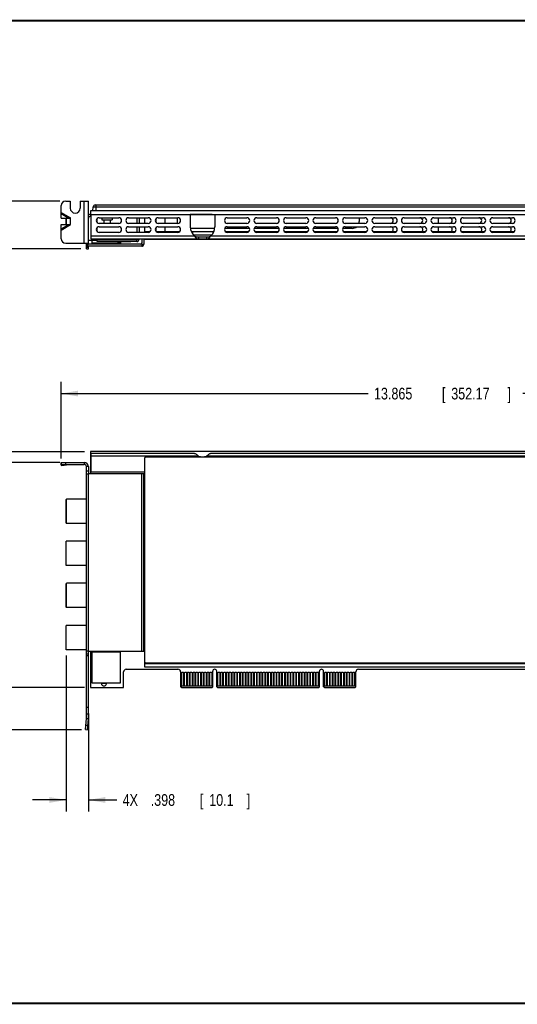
# Model space of a CAD drawing. Header units: inches. Extents: x 0.2 to 16.8, y 0.1 to 10.8.
# Tile 2 of 12: x 5.9 to 11.2, y 0.2 to 10.8. Entities that reach past the tile are written whole.
import ezdxf

# ---------------------------------------------------------------- set-up
doc = ezdxf.new("R2010")
doc.units = ezdxf.units.IN
doc.header["$LTSCALE"] = 0.935
doc.header["$MEASUREMENT"] = 0
doc.layers.get('0').update_dxf_attribs({"linetype": 'CONTINUOUS'})
doc.layers.add('DIMENSIONS', color=7, linetype='CONTINUOUS')
doc.styles.get("Standard").update_dxf_attribs({"font": 'txt', "width": 0.8})
doc.dimstyles.new('DIMSTYLE_1', dxfattribs={"dimtxt": 0.125, "dimasz": 0.18, "dimexe": 0.18, "dimexo": 0.0625, "dimgap": 0.09, "dimtad": 0, "dimtih": 1, "dimtoh": 1, "dimdec": 3, "dimlfac": 1.666667, "dimzin": 4, "dimdsep": 46, "dimtxsty": 'STANDARD', "dimblk": '_FILLED', "dimblk1": '_FILLED', "dimblk2": '_FILLED', "dimcen": 0.09, "dimadec": 0, "dimazin": 0, "dimtp": 0.005, "dimtm": 0.005, "dimtfac": 1, "dimtdec": 3, "dimtofl": 0, "dimtmove": 0, "dimatfit": 3, "dimldrblk": '_FILLED', "dimfxl": 1, "dimtolj": 1, "dimtzin": 4, "dimarcsym": 0})

# ---------------------------------------------------------------- blocks, each defined once
blk = doc.blocks.new('_FILLED')
at = {"color": 0, "linetype": 'BYBLOCK'}
blk.add_solid([(0, 0), (-1, 0.174), (-1, -0.174)], dxfattribs=at)
blk = doc.blocks.new('*D1')
at = {"layer": 'DIMENSIONS', "color": 2, "linetype": 'CONTINUOUS'}
for p, q in [((5.184, 8.831), (5.184, 9.191)), ((6.312, 8.831), (5.059, 8.831)), ((6.534, 8.321), (5.059, 8.321)), ((5.184, 8.321), (5.184, 7.961))]:
    blk.add_line(p, q, dxfattribs=at)
at = {"layer": 'DIMENSIONS', "color": 2, "linetype": 'CONTINUOUS', "xscale": 0.18, "yscale": 0.18, "zscale": 0.18}
for p, rotation in [((5.184, 8.831), 270), ((5.184, 8.321), 90)]:
    blk.add_blockref('_FILLED', p, dxfattribs=dict(at, rotation=rotation))
at = {"layer": 'DIMENSIONS', "color": 2, "linetype": 'CONTINUOUS', "width": 0.8}
for s, p in [('.850', (4.572, 8.542)), ('[', (5.097, 8.542)), ('21.59', (5.197, 8.542)), (']', (5.697, 8.542))]:
    blk.add_text(s, height=0.125, dxfattribs=at).set_placement(p)
blk = doc.blocks.new('*D13')
at = {"layer": 'DIMENSIONS', "color": 2, "linetype": 'CONTINUOUS'}
for p, q in [((6.326, 6.08), (6.326, 6.899)), ((14.645, 4.335), (14.645, 6.899)), ((6.326, 6.774), (9.605, 6.774)), ((14.645, 6.774), (11.255, 6.774))]:
    blk.add_line(p, q, dxfattribs=at)
at = {"layer": 'DIMENSIONS', "color": 2, "linetype": 'CONTINUOUS', "xscale": 0.18, "yscale": 0.18, "zscale": 0.18, "rotation": 180}
blk.add_blockref('_FILLED', (6.326, 6.774), dxfattribs=at)
at = {"layer": 'DIMENSIONS', "color": 2, "linetype": 'CONTINUOUS', "xscale": 0.18, "yscale": 0.18, "zscale": 0.18}
blk.add_blockref('_FILLED', (14.645, 6.774), dxfattribs=at)
at = {"layer": 'DIMENSIONS', "color": 2, "linetype": 'CONTINUOUS', "width": 0.8}
for s, p in [('13.865', (9.667, 6.711)), ('[', (10.392, 6.711)), ('352.17', (10.492, 6.711)), (']', (11.092, 6.711))]:
    blk.add_text(s, height=0.125, dxfattribs=at).set_placement(p)
blk = doc.blocks.new('*D14')
at = {"layer": 'DIMENSIONS', "color": 2, "linetype": 'CONTINUOUS'}
for p, q in [((6.378, 3.975), (6.378, 2.307)), ((6.617, 3.357), (6.617, 2.307)), ((6.378, 2.432), (6.018, 2.432)), ((6.617, 2.432), (6.919, 2.432))]:
    blk.add_line(p, q, dxfattribs=at)
at = {"layer": 'DIMENSIONS', "color": 2, "linetype": 'CONTINUOUS', "xscale": 0.18, "yscale": 0.18, "zscale": 0.18}
blk.add_blockref('_FILLED', (6.378, 2.432), dxfattribs=at)
at = {"layer": 'DIMENSIONS', "color": 2, "linetype": 'CONTINUOUS', "xscale": 0.18, "yscale": 0.18, "zscale": 0.18, "rotation": 180}
blk.add_blockref('_FILLED', (6.617, 2.432), dxfattribs=at)
at = {"layer": 'DIMENSIONS', "color": 2, "linetype": 'CONTINUOUS', "width": 0.8}
for s, p in [('4X ', (6.982, 2.369)), ('.398', (7.282, 2.369)), ('[', (7.807, 2.369)), ('10.1', (7.907, 2.369)), (']', (8.307, 2.369))]:
    blk.add_text(s, height=0.125, dxfattribs=at).set_placement(p)
blk = doc.blocks.new('*D15')
at = {"layer": 'DIMENSIONS', "color": 2, "linetype": 'CONTINUOUS'}
for p, q in [((5.324, 6.371), (5.171, 6.371)), ((5.324, 6.038), (5.324, 6.371)), ((6.312, 6.038), (5.199, 6.038)), ((6.544, 3.182), (5.199, 3.182)), ((5.324, 3.182), (5.324, 2.822))]:
    blk.add_line(p, q, dxfattribs=at)
at = {"layer": 'DIMENSIONS', "color": 2, "linetype": 'CONTINUOUS', "xscale": 0.18, "yscale": 0.18, "zscale": 0.18}
for p, rotation in [((5.324, 6.038), 270), ((5.324, 3.182), 90)]:
    blk.add_blockref('_FILLED', p, dxfattribs=dict(at, rotation=rotation))
at = {"layer": 'DIMENSIONS', "color": 2, "linetype": 'CONTINUOUS', "width": 0.8}
for s, p in [('4.760', (3.684, 6.308)), ('[', (4.309, 6.308)), ('120.91', (4.409, 6.308)), (']', (5.009, 6.308))]:
    blk.add_text(s, height=0.125, dxfattribs=at).set_placement(p)
blk = doc.blocks.new('*D16')
at = {"layer": 'DIMENSIONS', "color": 2, "linetype": 'CONTINUOUS'}
for p, q in [((5.619, 6.596), (5.458, 6.596)), ((5.619, 6.153), (5.619, 6.596)), ((6.576, 6.153), (5.494, 6.153)), ((6.576, 3.633), (5.494, 3.633)), ((5.619, 3.633), (5.619, 3.273))]:
    blk.add_line(p, q, dxfattribs=at)
at = {"layer": 'DIMENSIONS', "color": 2, "linetype": 'CONTINUOUS', "xscale": 0.18, "yscale": 0.18, "zscale": 0.18}
for p, rotation in [((5.619, 6.153), 270), ((5.619, 3.633), 90)]:
    blk.add_blockref('_FILLED', p, dxfattribs=dict(at, rotation=rotation))
at = {"layer": 'DIMENSIONS', "color": 2, "linetype": 'CONTINUOUS', "width": 0.8}
for s, p in [('4.200', (3.97, 6.534)), ('[', (4.595, 6.534)), ('106.68', (4.695, 6.534)), (']', (5.295, 6.534))]:
    blk.add_text(s, height=0.125, dxfattribs=at).set_placement(p)

msp = doc.modelspace()

# ---------------------------------------------------------------- linework, layer by layer
at = {"color": 7, "linetype": 'CONTINUOUS'}
for p, q in [((6.32604, 8.70788), (6.32604, 8.78272)), ((6.37404, 8.83072), (6.42264, 8.83072)), ((6.42264, 8.83072), (6.42264, 8.75572)), ((6.52944, 8.83072), (6.52944, 8.75572)), ((6.52944, 8.83072), (6.61704, 8.83072)), ((6.57204, 8.38072), (6.57204, 8.83072)), ((6.61704, 8.36872), (6.61704, 8.83072)), ((6.66483, 8.72572), (6.66787, 8.76918)), ((6.66787, 8.76918), (6.68974, 8.76918)), ((6.68882, 8.78872), (13.70774, 8.78872)), ((6.68974, 8.76918), (6.69924, 8.76918)), ((6.69924, 8.72572), (6.69924, 8.78872)), ((6.69924, 8.76918), (13.71536, 8.76918)), ((6.32495, 8.64883), (6.32423, 8.69637)), ((6.32423, 8.69637), (6.40873, 8.64758)), ((6.32495, 8.64883), (6.40873, 8.64758)), ((6.32604, 8.70788), (6.42504, 8.65072)), ((6.37843, 8.58141), (6.37843, 8.64803)), ((6.38316, 8.58148), (6.38316, 8.64796)), ((6.42504, 8.57872), (6.42504, 8.65072)), ((6.63804, 8.72572), (6.63804, 8.66752)), ((14.00784, 8.72572), (6.63804, 8.72572)), ((6.63804, 8.68852), (14.01328, 8.68852)), ((6.63804, 8.66752), (6.64404, 8.66752)), ((6.70914, 8.60233), (6.70914, 8.64271)), ((6.76044, 8.65252), (6.76044, 8.62852)), ((6.76044, 8.62852), (6.86964, 8.62852)), ((6.78144, 8.62852), (6.78144, 8.59252)), ((6.84864, 8.62852), (6.84864, 8.59252)), ((6.86964, 8.65252), (6.86964, 8.62852)), ((7.13434, 8.65252), (7.13434, 8.59252)), ((7.15796, 8.65252), (7.15796, 8.59252)), ((7.21404, 8.65252), (7.21404, 8.59252)), ((7.33854, 8.60323), (7.33854, 8.64181)), ((7.43754, 8.59252), (7.43754, 8.65252)), ((7.56504, 8.65252), (7.56504, 8.61352)), ((7.70469, 8.68852), (7.70469, 8.68672)), ((7.72704, 8.68672), (7.70469, 8.68672)), ((7.72239, 8.68852), (7.72239, 8.68672)), ((7.72704, 8.68852), (7.72704, 8.68672)), ((7.73004, 8.68852), (7.73004, 8.68672)), ((7.75704, 8.68672), (7.73004, 8.68672)), ((7.73469, 8.68852), (7.73469, 8.68672)), ((7.75239, 8.68852), (7.75239, 8.68672)), ((7.75704, 8.68852), (7.75704, 8.68672)), ((7.76004, 8.68852), (7.76004, 8.68672)), ((7.78704, 8.68672), (7.76004, 8.68672)), ((7.76469, 8.68852), (7.76469, 8.68672)), ((7.78239, 8.68852), (7.78239, 8.68672)), ((7.78704, 8.68852), (7.78704, 8.68672)), ((7.79004, 8.68852), (7.79004, 8.68672)), ((7.81704, 8.68672), (7.79004, 8.68672)), ((7.79469, 8.68852), (7.79469, 8.68672)), ((7.81239, 8.68852), (7.81239, 8.68672)), ((7.81704, 8.68852), (7.81704, 8.68672)), ((7.82004, 8.68852), (7.82004, 8.68672)), ((7.84704, 8.68672), (7.82004, 8.68672)), ((7.82469, 8.68852), (7.82469, 8.68672)), ((7.84239, 8.68852), (7.84239, 8.68672)), ((7.84704, 8.68852), (7.84704, 8.68672)), ((7.85004, 8.68852), (7.85004, 8.68672)), ((7.87704, 8.68672), (7.85004, 8.68672)), ((7.85469, 8.68852), (7.85469, 8.68672)), ((7.87239, 8.68852), (7.87239, 8.68672)), ((7.87704, 8.68852), (7.87704, 8.68672)), ((7.88004, 8.68852), (7.88004, 8.68672)), ((7.90704, 8.68672), (7.88004, 8.68672)), ((7.88469, 8.68852), (7.88469, 8.68672)), ((7.90239, 8.68852), (7.90239, 8.68672)), ((7.90704, 8.68852), (7.90704, 8.68672)), ((7.91004, 8.68852), (7.91004, 8.68672)), ((7.93704, 8.68672), (7.91004, 8.68672)), ((7.91469, 8.68852), (7.91469, 8.68672)), ((7.93239, 8.68852), (7.93239, 8.68672)), ((7.93704, 8.68852), (7.93704, 8.68672)), ((9.50904, 8.65252), (9.50904, 8.61352)), ((10.35654, 8.59252), (10.35654, 8.65252)), ((6.32423, 8.53307), (6.40873, 8.58186)), ((6.32423, 8.53307), (6.32495, 8.58061)), ((6.32495, 8.58061), (6.40873, 8.58186)), ((6.32604, 8.52156), (6.42504, 8.57872)), ((6.32604, 8.42872), (6.32604, 8.52156)), ((6.70914, 8.50633), (6.70914, 8.54671)), ((7.13434, 8.55652), (7.13434, 8.49652)), ((7.15796, 8.55652), (7.15796, 8.49652)), ((7.21404, 8.55652), (7.21404, 8.49652)), ((7.33854, 8.50723), (7.33854, 8.54581)), ((7.43754, 8.50464), (7.43754, 8.55652)), ((7.96581, 8.53852), (7.70573, 8.53852)), ((8.33729, 8.53852), (8.07255, 8.53852)), ((8.65229, 8.53852), (8.38755, 8.53852)), ((8.96729, 8.53852), (8.70255, 8.53852)), ((9.28229, 8.53852), (9.01755, 8.53852)), ((9.43404, 8.53852), (9.33255, 8.53852)), ((10.35654, 8.50464), (10.35654, 8.55652)), ((6.70914, 8.39797), (6.70914, 8.42604)), ((6.70914, 8.42159), (7.15796, 8.42159)), ((7.13434, 8.39797), (7.13434, 8.42604)), ((7.15796, 8.42604), (7.15796, 8.42159)), ((7.18704, 8.42604), (7.18704, 8.38372)), ((7.20562, 8.42604), (7.2098, 8.42186)), ((7.21404, 8.42604), (7.21404, 8.42184)), ((13.6885, 8.42184), (7.21404, 8.42184)), ((7.22604, 8.49652), (7.22604, 8.50464)), ((7.22604, 8.50464), (7.27625, 8.50464)), ((7.22604, 8.42604), (7.22604, 8.42184)), ((7.34083, 8.50464), (7.59125, 8.50464)), ((7.71478, 8.50464), (7.95677, 8.50464)), ((7.72781, 8.50464), (7.72781, 8.48141)), ((7.93215, 8.46744), (7.7394, 8.46744)), ((7.79371, 8.44704), (7.79371, 8.42604)), ((7.79371, 8.44704), (7.87783, 8.44704)), ((7.87783, 8.44704), (7.87783, 8.42604)), ((7.94374, 8.50464), (7.94374, 8.48141)), ((8.07971, 8.50464), (8.33013, 8.50464)), ((8.39471, 8.50464), (8.64513, 8.50464)), ((8.70971, 8.50464), (8.96013, 8.50464)), ((9.02471, 8.50464), (9.27513, 8.50464)), ((9.33971, 8.50464), (9.59013, 8.50464)), ((9.65471, 8.50464), (9.90513, 8.50464)), ((9.96971, 8.50464), (10.22013, 8.50464)), ((10.28471, 8.50464), (10.53513, 8.50464)), ((10.59971, 8.50464), (10.85013, 8.50464)), ((10.91471, 8.50464), (11.16513, 8.50464)), ((6.37404, 8.38072), (6.61704, 8.38072)), ((6.59604, 8.33872), (6.61704, 8.33872)), ((6.59604, 8.32072), (6.61704, 8.32072)), ((6.60219, 8.35387), (6.61704, 8.36872)), ((6.70914, 8.40978), (6.61704, 8.40978)), ((7.17204, 8.36872), (6.61704, 8.36872)), ((6.61704, 8.32072), (6.61704, 8.34772)), ((6.65244, 8.40978), (6.65244, 8.38132)), ((6.95964, 8.38132), (6.65244, 8.38132)), ((7.13434, 8.39797), (6.70914, 8.39797)), ((6.92765, 8.39797), (6.92765, 8.39561)), ((7.0682, 8.39561), (6.92765, 8.39561)), ((6.92784, 8.39797), (6.92784, 8.39561)), ((6.95964, 8.39561), (6.95964, 8.38132)), ((6.96803, 8.39797), (6.96803, 8.39561)), ((6.98875, 8.39797), (6.98875, 8.39561)), ((6.99714, 8.39797), (6.99714, 8.39561)), ((6.99829, 8.39797), (6.99829, 8.39561)), ((7.00054, 8.39797), (7.00054, 8.39561)), ((7.0017, 8.39797), (7.0017, 8.39561)), ((7.01786, 8.39797), (7.01786, 8.39561)), ((7.0188, 8.39561), (7.0188, 8.39797)), ((7.03079, 8.39797), (7.03079, 8.39561)), ((7.0682, 8.39797), (7.0682, 8.39561)), ((7.18704, 8.36872), (7.18704, 8.34772)), ((7.18704, 8.36872), (7.20804, 8.36872)), ((6.63804, 6.15333), (6.63804, 5.91813)), ((14.00784, 6.15333), (6.63804, 6.15333)), ((6.32423, 6.0367), (6.32495, 6.02577)), ((6.32423, 6.0367), (6.32604, 6.02318)), ((6.32604, 6.01762), (6.32495, 6.02577)), ((6.32604, 6.01713), (6.32604, 6.03813)), ((6.32604, 6.03813), (6.57204, 6.03813)), ((6.32767, 6.00548), (6.32621, 6.01632)), ((6.37404, 6.01713), (6.37404, 6.03813)), ((6.57204, 6.03813), (6.57204, 6.01713)), ((7.21404, 6.08133), (7.21404, 3.90997)), ((13.6765, 6.09333), (7.22604, 6.09333)), ((6.61704, 5.99313), (6.59604, 5.99313)), ((6.59604, 5.94813), (6.61704, 5.94813)), ((6.59604, 5.91813), (6.61704, 5.91813)), ((6.61704, 5.99313), (6.61704, 5.91813)), ((7.20804, 5.91813), (7.21404, 5.91813)), ((6.37843, 5.64253), (6.38316, 5.64725)), ((6.37843, 5.39214), (6.37843, 5.64253)), ((6.38316, 5.38741), (6.38316, 5.64725)), ((6.59604, 5.64725), (6.38316, 5.64725)), ((6.37843, 5.39214), (6.38316, 5.38741)), ((6.59604, 5.38741), (6.38316, 5.38741)), ((6.37843, 4.93741), (6.37843, 5.19725)), ((6.59604, 5.19725), (6.37843, 5.19725)), ((6.59604, 4.93741), (6.37843, 4.93741)), ((6.37843, 4.74253), (6.38316, 4.74725)), ((6.37843, 4.49214), (6.37843, 4.74253)), ((6.38316, 4.48741), (6.38316, 4.74725)), ((6.59604, 4.74725), (6.38316, 4.74725)), ((6.37843, 4.49214), (6.38316, 4.48741)), ((6.59604, 4.48741), (6.38316, 4.48741)), ((6.37843, 4.03741), (6.37843, 4.29725)), ((6.59604, 4.29725), (6.37843, 4.29725)), ((6.59604, 4.03741), (6.37843, 4.03741)), ((6.61704, 4.02213), (6.60219, 4.02213)), ((6.61704, 3.30273), (6.61704, 4.02213)), ((6.63804, 4.02213), (6.63804, 3.63333)), ((6.65244, 4.01253), (6.65244, 3.68193)), ((6.95964, 4.01253), (6.65244, 4.01253)), ((6.76104, 4.01253), (6.76104, 4.01853)), ((6.76104, 4.01853), (6.80304, 4.01853)), ((6.80304, 4.01853), (6.80304, 4.01253)), ((6.95964, 3.68193), (6.95964, 4.01253)), ((7.21404, 4.02213), (7.20804, 4.02213)), ((6.59604, 3.99213), (6.61704, 3.99213)), ((6.59604, 3.97413), (6.61704, 3.97413)), ((7.22604, 3.89797), (13.6765, 3.89797)), ((6.99264, 3.63333), (6.99264, 3.80013)), ((7.02084, 3.82833), (7.57284, 3.82833)), ((7.60104, 3.80013), (7.60104, 3.64233)), ((7.61469, 3.79398), (7.61004, 3.78933)), ((7.61004, 3.78933), (7.61004, 3.65133)), ((7.63239, 3.79398), (7.61469, 3.79398)), ((7.63704, 3.78933), (7.63239, 3.79398)), ((7.63704, 3.65133), (7.63704, 3.78933)), ((7.64469, 3.79398), (7.64004, 3.78933)), ((7.64004, 3.78933), (7.64004, 3.65133)), ((7.66239, 3.79398), (7.64469, 3.79398)), ((7.66704, 3.78933), (7.66239, 3.79398)), ((7.66704, 3.65133), (7.66704, 3.78933)), ((7.67469, 3.79398), (7.67004, 3.78933)), ((7.67004, 3.78933), (7.67004, 3.65133)), ((7.69239, 3.79398), (7.67469, 3.79398)), ((7.69704, 3.78933), (7.69239, 3.79398)), ((7.69704, 3.65133), (7.69704, 3.78933)), ((7.70469, 3.79398), (7.70004, 3.78933)), ((7.70004, 3.78933), (7.70004, 3.65133)), ((7.72239, 3.79398), (7.70469, 3.79398)), ((7.72704, 3.78933), (7.72239, 3.79398)), ((7.72704, 3.65133), (7.72704, 3.78933)), ((7.73469, 3.79398), (7.73004, 3.78933)), ((7.73004, 3.78933), (7.73004, 3.65133)), ((7.75239, 3.79398), (7.73469, 3.79398)), ((7.75704, 3.78933), (7.75239, 3.79398)), ((7.75704, 3.65133), (7.75704, 3.78933)), ((7.76469, 3.79398), (7.76004, 3.78933)), ((7.76004, 3.78933), (7.76004, 3.65133)), ((7.78239, 3.79398), (7.76469, 3.79398)), ((7.78704, 3.78933), (7.78239, 3.79398)), ((7.78704, 3.65133), (7.78704, 3.78933)), ((7.79469, 3.79398), (7.79004, 3.78933)), ((7.79004, 3.78933), (7.79004, 3.65133)), ((7.81239, 3.79398), (7.79469, 3.79398)), ((7.81704, 3.78933), (7.81239, 3.79398)), ((7.81704, 3.65133), (7.81704, 3.78933)), ((7.82469, 3.79398), (7.82004, 3.78933)), ((7.82004, 3.78933), (7.82004, 3.65133)), ((7.84239, 3.79398), (7.82469, 3.79398)), ((7.84704, 3.78933), (7.84239, 3.79398)), ((7.84704, 3.65133), (7.84704, 3.78933)), ((7.85469, 3.79398), (7.85004, 3.78933)), ((7.85004, 3.78933), (7.85004, 3.65133)), ((7.87239, 3.79398), (7.85469, 3.79398)), ((7.87704, 3.78933), (7.87239, 3.79398)), ((7.87704, 3.65133), (7.87704, 3.78933)), ((7.88469, 3.79398), (7.88004, 3.78933)), ((7.88004, 3.78933), (7.88004, 3.65133)), ((7.90239, 3.79398), (7.88469, 3.79398)), ((7.90704, 3.78933), (7.90239, 3.79398)), ((7.90704, 3.65133), (7.90704, 3.78933)), ((7.91469, 3.79398), (7.91004, 3.78933)), ((7.91004, 3.78933), (7.91004, 3.65133)), ((7.93239, 3.79398), (7.91469, 3.79398)), ((7.93704, 3.78933), (7.93239, 3.79398)), ((7.93704, 3.65133), (7.93704, 3.78933)), ((7.94394, 3.64233), (7.94394, 3.80643)), ((7.98774, 3.64233), (7.98774, 3.80643)), ((8.00124, 3.79383), (7.99674, 3.78933)), ((7.99674, 3.78933), (7.99674, 3.65133)), ((8.01924, 3.79383), (8.00124, 3.79383)), ((8.02374, 3.78933), (8.01924, 3.79383)), ((8.02374, 3.65133), (8.02374, 3.78933)), ((8.03124, 3.79383), (8.02674, 3.78933)), ((8.02674, 3.78933), (8.02674, 3.65133)), ((8.04924, 3.79383), (8.03124, 3.79383)), ((8.05374, 3.78933), (8.04924, 3.79383)), ((8.05374, 3.65133), (8.05374, 3.78933)), ((8.06124, 3.79383), (8.05674, 3.78933)), ((8.05674, 3.78933), (8.05674, 3.65133)), ((8.07924, 3.79383), (8.06124, 3.79383)), ((8.08374, 3.78933), (8.07924, 3.79383)), ((8.08374, 3.65133), (8.08374, 3.78933)), ((8.09124, 3.79383), (8.08674, 3.78933)), ((8.08674, 3.78933), (8.08674, 3.65133)), ((8.10924, 3.79383), (8.09124, 3.79383)), ((8.11374, 3.78933), (8.10924, 3.79383)), ((8.11374, 3.65133), (8.11374, 3.78933)), ((8.12124, 3.79383), (8.11674, 3.78933)), ((8.11674, 3.78933), (8.11674, 3.65133)), ((8.13924, 3.79383), (8.12124, 3.79383)), ((8.14374, 3.78933), (8.13924, 3.79383)), ((8.14374, 3.65133), (8.14374, 3.78933)), ((8.15124, 3.79383), (8.14674, 3.78933)), ((8.14674, 3.78933), (8.14674, 3.65133)), ((8.16924, 3.79383), (8.15124, 3.79383)), ((8.17374, 3.78933), (8.16924, 3.79383)), ((8.17374, 3.65133), (8.17374, 3.78933)), ((8.18124, 3.79383), (8.17674, 3.78933)), ((8.17674, 3.78933), (8.17674, 3.65133)), ((8.19924, 3.79383), (8.18124, 3.79383)), ((8.20374, 3.78933), (8.19924, 3.79383)), ((8.20374, 3.65133), (8.20374, 3.78933)), ((8.21124, 3.79383), (8.20674, 3.78933)), ((8.20674, 3.78933), (8.20674, 3.65133)), ((8.22924, 3.79383), (8.21124, 3.79383)), ((8.23374, 3.78933), (8.22924, 3.79383)), ((8.23374, 3.65133), (8.23374, 3.78933)), ((8.24124, 3.79383), (8.23674, 3.78933)), ((8.23674, 3.78933), (8.23674, 3.65133)), ((8.25924, 3.79383), (8.24124, 3.79383)), ((8.26374, 3.78933), (8.25924, 3.79383)), ((8.26374, 3.65133), (8.26374, 3.78933)), ((8.27124, 3.79383), (8.26674, 3.78933)), ((8.26674, 3.78933), (8.26674, 3.65133)), ((8.28924, 3.79383), (8.27124, 3.79383)), ((8.29374, 3.78933), (8.28924, 3.79383)), ((8.29374, 3.65133), (8.29374, 3.78933)), ((8.30124, 3.79383), (8.29674, 3.78933)), ((8.29674, 3.78933), (8.29674, 3.65133)), ((8.31924, 3.79383), (8.30124, 3.79383)), ((8.32374, 3.78933), (8.31924, 3.79383)), ((8.32374, 3.65133), (8.32374, 3.78933)), ((8.33124, 3.79383), (8.32674, 3.78933)), ((8.32674, 3.78933), (8.32674, 3.65133)), ((8.34924, 3.79383), (8.33124, 3.79383)), ((8.35374, 3.78933), (8.34924, 3.79383)), ((8.35374, 3.65133), (8.35374, 3.78933)), ((8.36124, 3.79383), (8.35674, 3.78933)), ((8.35674, 3.78933), (8.35674, 3.65133)), ((8.37924, 3.79383), (8.36124, 3.79383)), ((8.38374, 3.78933), (8.37924, 3.79383)), ((8.38374, 3.65133), (8.38374, 3.78933)), ((8.39124, 3.79383), (8.38674, 3.78933)), ((8.38674, 3.78933), (8.38674, 3.65133)), ((8.40924, 3.79383), (8.39124, 3.79383)), ((8.41374, 3.78933), (8.40924, 3.79383)), ((8.41374, 3.65133), (8.41374, 3.78933)), ((8.42124, 3.79383), (8.41674, 3.78933)), ((8.41674, 3.78933), (8.41674, 3.65133)), ((8.43924, 3.79383), (8.42124, 3.79383)), ((8.44374, 3.78933), (8.43924, 3.79383)), ((8.44374, 3.65133), (8.44374, 3.78933)), ((8.45124, 3.79383), (8.44674, 3.78933)), ((8.44674, 3.78933), (8.44674, 3.65133)), ((8.46924, 3.79383), (8.45124, 3.79383)), ((8.47374, 3.78933), (8.46924, 3.79383)), ((8.47374, 3.65133), (8.47374, 3.78933)), ((8.48124, 3.79383), (8.47674, 3.78933)), ((8.47674, 3.78933), (8.47674, 3.65133)), ((8.49924, 3.79383), (8.48124, 3.79383)), ((8.50374, 3.78933), (8.49924, 3.79383)), ((8.50374, 3.65133), (8.50374, 3.78933)), ((8.51124, 3.79383), (8.50674, 3.78933)), ((8.50674, 3.78933), (8.50674, 3.65133)), ((8.52924, 3.79383), (8.51124, 3.79383)), ((8.53374, 3.78933), (8.52924, 3.79383)), ((8.53374, 3.65133), (8.53374, 3.78933)), ((8.54124, 3.79383), (8.53674, 3.78933)), ((8.53674, 3.78933), (8.53674, 3.65133)), ((8.55924, 3.79383), (8.54124, 3.79383)), ((8.56374, 3.78933), (8.55924, 3.79383)), ((8.56374, 3.65133), (8.56374, 3.78933)), ((8.57124, 3.79383), (8.56674, 3.78933)), ((8.56674, 3.78933), (8.56674, 3.65133)), ((8.58924, 3.79383), (8.57124, 3.79383)), ((8.59374, 3.78933), (8.58924, 3.79383)), ((8.59374, 3.65133), (8.59374, 3.78933)), ((8.60124, 3.79383), (8.59674, 3.78933)), ((8.59674, 3.78933), (8.59674, 3.65133)), ((8.61924, 3.79383), (8.60124, 3.79383)), ((8.62374, 3.78933), (8.61924, 3.79383)), ((8.62374, 3.65133), (8.62374, 3.78933)), ((8.63124, 3.79383), (8.62674, 3.78933)), ((8.62674, 3.78933), (8.62674, 3.65133)), ((8.64924, 3.79383), (8.63124, 3.79383)), ((8.65374, 3.78933), (8.64924, 3.79383)), ((8.65374, 3.65133), (8.65374, 3.78933)), ((8.66124, 3.79383), (8.65674, 3.78933)), ((8.65674, 3.78933), (8.65674, 3.65133)), ((8.67924, 3.79383), (8.66124, 3.79383)), ((8.68374, 3.78933), (8.67924, 3.79383)), ((8.68374, 3.65133), (8.68374, 3.78933)), ((8.69124, 3.79383), (8.68674, 3.78933)), ((8.68674, 3.78933), (8.68674, 3.65133)), ((8.70924, 3.79383), (8.69124, 3.79383)), ((8.71374, 3.78933), (8.70924, 3.79383)), ((8.71374, 3.65133), (8.71374, 3.78933)), ((8.72124, 3.79383), (8.71674, 3.78933)), ((8.71674, 3.78933), (8.71674, 3.65133)), ((8.73924, 3.79383), (8.72124, 3.79383)), ((8.74374, 3.78933), (8.73924, 3.79383)), ((8.74374, 3.65133), (8.74374, 3.78933)), ((8.75124, 3.79383), (8.74674, 3.78933)), ((8.74674, 3.78933), (8.74674, 3.65133)), ((8.76924, 3.79383), (8.75124, 3.79383)), ((8.77374, 3.78933), (8.76924, 3.79383)), ((8.77374, 3.65133), (8.77374, 3.78933)), ((8.78124, 3.79383), (8.77674, 3.78933)), ((8.77674, 3.78933), (8.77674, 3.65133)), ((8.79924, 3.79383), (8.78124, 3.79383)), ((8.80374, 3.78933), (8.79924, 3.79383)), ((8.80374, 3.65133), (8.80374, 3.78933)), ((8.81124, 3.79383), (8.80674, 3.78933)), ((8.80674, 3.78933), (8.80674, 3.65133)), ((8.82924, 3.79383), (8.81124, 3.79383)), ((8.83374, 3.78933), (8.82924, 3.79383)), ((8.83374, 3.65133), (8.83374, 3.78933)), ((8.84124, 3.79383), (8.83674, 3.78933)), ((8.83674, 3.78933), (8.83674, 3.65133)), ((8.85924, 3.79383), (8.84124, 3.79383)), ((8.86374, 3.78933), (8.85924, 3.79383)), ((8.86374, 3.65133), (8.86374, 3.78933)), ((8.87124, 3.79383), (8.86674, 3.78933)), ((8.86674, 3.78933), (8.86674, 3.65133)), ((8.88924, 3.79383), (8.87124, 3.79383)), ((8.89374, 3.78933), (8.88924, 3.79383)), ((8.89374, 3.65133), (8.89374, 3.78933)), ((8.90124, 3.79383), (8.89674, 3.78933)), ((8.89674, 3.78933), (8.89674, 3.65133)), ((8.91924, 3.79383), (8.90124, 3.79383)), ((8.92374, 3.78933), (8.91924, 3.79383)), ((8.92374, 3.65133), (8.92374, 3.78933)), ((8.93124, 3.79383), (8.92674, 3.78933)), ((8.92674, 3.78933), (8.92674, 3.65133)), ((8.94924, 3.79383), (8.93124, 3.79383)), ((8.95374, 3.78933), (8.94924, 3.79383)), ((8.95374, 3.65133), (8.95374, 3.78933)), ((8.96124, 3.79383), (8.95674, 3.78933)), ((8.95674, 3.78933), (8.95674, 3.65133)), ((8.97924, 3.79383), (8.96124, 3.79383)), ((8.98374, 3.78933), (8.97924, 3.79383)), ((8.98374, 3.65133), (8.98374, 3.78933)), ((8.99124, 3.79383), (8.98674, 3.78933)), ((8.98674, 3.78933), (8.98674, 3.65133)), ((9.00924, 3.79383), (8.99124, 3.79383)), ((9.01374, 3.78933), (9.00924, 3.79383)), ((9.01374, 3.65133), (9.01374, 3.78933)), ((9.02124, 3.79383), (9.01674, 3.78933)), ((9.01674, 3.78933), (9.01674, 3.65133)), ((9.03924, 3.79383), (9.02124, 3.79383)), ((9.04374, 3.78933), (9.03924, 3.79383)), ((9.04374, 3.65133), (9.04374, 3.78933)), ((9.05124, 3.79383), (9.04674, 3.78933)), ((9.04674, 3.78933), (9.04674, 3.65133)), ((9.06924, 3.79383), (9.05124, 3.79383)), ((9.07374, 3.78933), (9.06924, 3.79383)), ((9.07374, 3.65133), (9.07374, 3.78933)), ((9.08394, 3.64233), (9.08394, 3.80643)), ((9.12774, 3.64233), (9.12774, 3.80643)), ((9.14124, 3.79383), (9.13674, 3.78933)), ((9.13674, 3.78933), (9.13674, 3.65133)), ((9.15924, 3.79383), (9.14124, 3.79383)), ((9.16374, 3.78933), (9.15924, 3.79383)), ((9.16374, 3.65133), (9.16374, 3.78933)), ((9.17124, 3.79383), (9.16674, 3.78933)), ((9.16674, 3.78933), (9.16674, 3.65133)), ((9.18924, 3.79383), (9.17124, 3.79383)), ((9.19374, 3.78933), (9.18924, 3.79383)), ((9.19374, 3.65133), (9.19374, 3.78933)), ((9.20124, 3.79383), (9.19674, 3.78933)), ((9.19674, 3.78933), (9.19674, 3.65133)), ((9.21924, 3.79383), (9.20124, 3.79383)), ((9.22374, 3.78933), (9.21924, 3.79383)), ((9.22374, 3.65133), (9.22374, 3.78933)), ((9.23124, 3.79383), (9.22674, 3.78933)), ((9.22674, 3.78933), (9.22674, 3.65133)), ((9.24924, 3.79383), (9.23124, 3.79383)), ((9.25374, 3.78933), (9.24924, 3.79383)), ((9.25374, 3.65133), (9.25374, 3.78933)), ((9.26124, 3.79383), (9.25674, 3.78933)), ((9.25674, 3.78933), (9.25674, 3.65133)), ((9.27924, 3.79383), (9.26124, 3.79383)), ((9.28374, 3.78933), (9.27924, 3.79383)), ((9.28374, 3.65133), (9.28374, 3.78933)), ((9.29124, 3.79383), (9.28674, 3.78933)), ((9.28674, 3.78933), (9.28674, 3.65133)), ((9.30924, 3.79383), (9.29124, 3.79383)), ((9.31374, 3.78933), (9.30924, 3.79383)), ((9.31374, 3.65133), (9.31374, 3.78933)), ((9.32124, 3.79383), (9.31674, 3.78933)), ((9.31674, 3.78933), (9.31674, 3.65133)), ((9.33924, 3.79383), (9.32124, 3.79383)), ((9.34374, 3.78933), (9.33924, 3.79383)), ((9.34374, 3.65133), (9.34374, 3.78933)), ((9.35124, 3.79383), (9.34674, 3.78933)), ((9.34674, 3.78933), (9.34674, 3.65133)), ((9.36924, 3.79383), (9.35124, 3.79383)), ((9.37374, 3.78933), (9.36924, 3.79383)), ((9.37374, 3.65133), (9.37374, 3.78933)), ((9.38124, 3.79383), (9.37674, 3.78933)), ((9.37674, 3.78933), (9.37674, 3.65133)), ((9.39924, 3.79383), (9.38124, 3.79383)), ((9.40374, 3.78933), (9.39924, 3.79383)), ((9.40374, 3.65133), (9.40374, 3.78933)), ((9.41124, 3.79383), (9.40674, 3.78933)), ((9.40674, 3.78933), (9.40674, 3.65133)), ((9.42924, 3.79383), (9.41124, 3.79383)), ((9.43374, 3.78933), (9.42924, 3.79383)), ((9.43374, 3.65133), (9.43374, 3.78933)), ((9.44124, 3.79383), (9.43674, 3.78933)), ((9.43674, 3.78933), (9.43674, 3.65133)), ((9.45924, 3.79383), (9.44124, 3.79383)), ((9.46374, 3.78933), (9.45924, 3.79383)), ((9.46374, 3.65133), (9.46374, 3.78933)), ((9.47304, 3.64233), (9.47304, 3.80013)), ((9.50124, 3.82833), (14.58504, 3.82833)), ((6.63804, 3.63333), (6.99264, 3.63333)), ((6.65244, 3.68193), (6.95964, 3.68193)), ((6.76104, 3.67593), (6.76104, 3.68193)), ((6.80304, 3.67593), (6.76104, 3.67593)), ((6.80304, 3.68193), (6.80304, 3.67593)), ((7.61004, 3.63333), (7.60104, 3.64233)), ((7.61004, 3.65133), (7.63704, 3.65133)), ((7.61004, 3.63333), (7.93494, 3.63333)), ((7.64004, 3.65133), (7.66704, 3.65133)), ((7.67004, 3.65133), (7.69704, 3.65133)), ((7.70004, 3.65133), (7.72704, 3.65133)), ((7.73004, 3.65133), (7.75704, 3.65133)), ((7.76004, 3.65133), (7.78704, 3.65133)), ((7.79004, 3.65133), (7.81704, 3.65133)), ((7.82004, 3.65133), (7.84704, 3.65133)), ((7.85004, 3.65133), (7.87704, 3.65133)), ((7.88004, 3.65133), (7.90704, 3.65133)), ((7.91004, 3.65133), (7.93704, 3.65133)), ((7.93494, 3.63333), (7.94394, 3.64233)), ((7.99674, 3.63333), (7.98774, 3.64233)), ((7.99674, 3.65133), (8.02374, 3.65133)), ((7.99674, 3.63333), (9.07494, 3.63333)), ((8.02674, 3.65133), (8.05374, 3.65133)), ((8.05674, 3.65133), (8.08374, 3.65133)), ((8.08674, 3.65133), (8.11374, 3.65133)), ((8.11674, 3.65133), (8.14374, 3.65133)), ((8.14674, 3.65133), (8.17374, 3.65133)), ((8.17674, 3.65133), (8.20374, 3.65133)), ((8.20674, 3.65133), (8.23374, 3.65133)), ((8.23674, 3.65133), (8.26374, 3.65133)), ((8.26674, 3.65133), (8.29374, 3.65133)), ((8.29674, 3.65133), (8.32374, 3.65133)), ((8.32674, 3.65133), (8.35374, 3.65133)), ((8.35674, 3.65133), (8.38374, 3.65133)), ((8.38674, 3.65133), (8.41374, 3.65133)), ((8.41674, 3.65133), (8.44374, 3.65133)), ((8.44674, 3.65133), (8.47374, 3.65133)), ((8.47674, 3.65133), (8.50374, 3.65133)), ((8.50674, 3.65133), (8.53374, 3.65133)), ((8.53674, 3.65133), (8.56374, 3.65133)), ((8.56674, 3.65133), (8.59374, 3.65133)), ((8.59674, 3.65133), (8.62374, 3.65133)), ((8.62674, 3.65133), (8.65374, 3.65133)), ((8.65674, 3.65133), (8.68374, 3.65133)), ((8.68674, 3.65133), (8.71374, 3.65133)), ((8.71674, 3.65133), (8.74374, 3.65133)), ((8.74674, 3.65133), (8.77374, 3.65133)), ((8.77674, 3.65133), (8.80374, 3.65133)), ((8.80674, 3.65133), (8.83374, 3.65133)), ((8.83674, 3.65133), (8.86374, 3.65133)), ((8.86674, 3.65133), (8.89374, 3.65133)), ((8.89674, 3.65133), (8.92374, 3.65133)), ((8.92674, 3.65133), (8.95374, 3.65133)), ((8.95674, 3.65133), (8.98374, 3.65133)), ((8.98674, 3.65133), (9.01374, 3.65133)), ((9.01674, 3.65133), (9.04374, 3.65133)), ((9.04674, 3.65133), (9.07374, 3.65133)), ((9.07494, 3.63333), (9.08394, 3.64233)), ((9.13674, 3.63333), (9.12774, 3.64233)), ((9.13674, 3.65133), (9.16374, 3.65133)), ((9.13674, 3.63333), (9.46404, 3.63333)), ((9.16674, 3.65133), (9.19374, 3.65133)), ((9.19674, 3.65133), (9.22374, 3.65133)), ((9.22674, 3.65133), (9.25374, 3.65133)), ((9.25674, 3.65133), (9.28374, 3.65133)), ((9.28674, 3.65133), (9.31374, 3.65133)), ((9.31674, 3.65133), (9.34374, 3.65133)), ((9.34674, 3.65133), (9.37374, 3.65133)), ((9.37674, 3.65133), (9.40374, 3.65133)), ((9.40674, 3.65133), (9.43374, 3.65133)), ((9.43674, 3.65133), (9.46374, 3.65133)), ((9.47304, 3.64233), (9.46404, 3.63333)), ((6.61704, 3.41979), (6.59604, 3.41979)), ((6.59596, 3.3009), (6.61688, 3.29907)), ((6.61704, 3.34713), (6.59604, 3.34713)), ((6.59604, 3.30273), (6.61704, 3.30273)), ((6.60663, 3.18194), (6.61688, 3.29907)), ((6.58571, 3.18377), (6.60663, 3.18194)), ((6.58989, 3.23158), (6.61081, 3.22975))]:
    msp.add_line(p, q, dxfattribs=at)
at = {"color": 3, "linetype": 'CONTINUOUS'}
for p, q in [((6.64404, 8.68852), (6.64404, 8.42604)), ((6.73104, 8.65252), (6.94104, 8.65252)), ((7.04604, 8.65252), (7.25604, 8.65252)), ((7.36104, 8.65252), (7.57104, 8.65252)), ((7.70377, 8.68852), (7.70377, 8.55652)), ((7.96777, 8.68852), (7.96777, 8.55652)), ((8.09992, 8.65252), (8.30992, 8.65252)), ((8.41492, 8.65252), (8.62492, 8.65252)), ((8.72992, 8.65252), (8.93992, 8.65252)), ((9.04492, 8.65252), (9.25492, 8.65252)), ((9.35992, 8.65252), (9.56992, 8.65252)), ((9.67492, 8.65252), (9.88492, 8.65252)), ((9.98992, 8.65252), (10.19992, 8.65252)), ((10.30492, 8.65252), (10.51492, 8.65252)), ((10.61992, 8.65252), (10.82992, 8.65252)), ((10.93492, 8.65252), (11.14492, 8.65252)), ((6.94104, 8.59252), (6.73104, 8.59252)), ((6.73104, 8.55652), (6.94104, 8.55652)), ((7.25604, 8.59252), (7.04604, 8.59252)), ((7.04604, 8.55652), (7.25604, 8.55652)), ((7.57104, 8.59252), (7.36104, 8.59252)), ((7.36104, 8.55652), (7.57104, 8.55652)), ((8.30992, 8.59252), (8.09992, 8.59252)), ((8.09992, 8.55652), (8.30992, 8.55652)), ((8.62492, 8.59252), (8.41492, 8.59252)), ((8.41492, 8.55652), (8.62492, 8.55652)), ((8.93992, 8.59252), (8.72992, 8.59252)), ((8.72992, 8.55652), (8.93992, 8.55652)), ((9.25492, 8.59252), (9.04492, 8.59252)), ((9.04492, 8.55652), (9.25492, 8.55652)), ((9.56992, 8.59252), (9.35992, 8.59252)), ((9.35992, 8.55652), (9.56992, 8.55652)), ((9.88492, 8.59252), (9.67492, 8.59252)), ((9.67492, 8.55652), (9.88492, 8.55652)), ((10.19992, 8.59252), (9.98992, 8.59252)), ((9.98992, 8.55652), (10.19992, 8.55652)), ((10.51492, 8.59252), (10.30492, 8.59252)), ((10.30492, 8.55652), (10.51492, 8.55652)), ((10.82992, 8.59252), (10.61992, 8.59252)), ((10.61992, 8.55652), (10.82992, 8.55652)), ((11.14492, 8.59252), (10.93492, 8.59252)), ((10.93492, 8.55652), (11.14492, 8.55652)), ((7.75017, 8.45604), (6.64404, 8.45604)), ((6.64404, 8.42604), (13.67724, 8.42604)), ((6.94104, 8.49652), (6.73104, 8.49652)), ((7.25604, 8.49652), (7.04604, 8.49652)), ((7.20804, 8.41762), (7.20804, 8.36872)), ((7.57104, 8.49652), (7.36104, 8.49652)), ((13.73092, 8.45604), (7.92137, 8.45604)), ((8.30992, 8.49652), (8.09992, 8.49652)), ((8.62492, 8.49652), (8.41492, 8.49652)), ((8.93992, 8.49652), (8.72992, 8.49652)), ((9.25492, 8.49652), (9.04492, 8.49652)), ((9.56992, 8.49652), (9.35992, 8.49652)), ((9.88492, 8.49652), (9.67492, 8.49652)), ((10.19992, 8.49652), (9.98992, 8.49652)), ((10.51492, 8.49652), (10.30492, 8.49652)), ((10.82992, 8.49652), (10.61992, 8.49652)), ((11.14492, 8.49652), (10.93492, 8.49652)), ((6.59604, 8.32072), (6.59604, 8.38072)), ((7.18704, 8.34772), (6.61704, 8.34772)), ((6.64404, 6.13533), (6.64404, 5.93913)), ((7.75017, 6.13533), (6.64404, 6.13533)), ((7.79371, 6.10533), (6.64404, 6.10533)), ((13.67724, 6.10533), (7.87783, 6.10533)), ((13.73092, 6.13533), (7.92137, 6.13533)), ((6.32604, 6.01713), (6.57204, 6.01713)), ((6.32695, 6.01642), (6.32767, 6.00548)), ((6.32695, 6.01642), (6.41145, 6.01642)), ((6.32767, 6.00548), (6.41145, 6.01642)), ((6.59604, 3.30273), (6.59604, 5.99313)), ((6.61704, 4.02213), (6.61704, 5.91813)), ((7.20804, 5.91813), (6.61704, 5.91813)), ((6.64404, 5.93913), (7.21404, 5.93913)), ((7.18704, 4.02213), (7.18704, 5.91813)), ((7.20804, 4.02213), (7.20804, 5.91813)), ((6.61704, 4.02213), (7.20804, 4.02213)), ((7.21404, 3.90997), (7.21404, 3.85597)), ((13.67724, 3.88597), (7.21404, 3.88597)), ((7.21404, 3.85597), (13.73092, 3.85597)), ((6.58571, 3.18377), (6.59596, 3.3009))]:
    msp.add_line(p, q, dxfattribs=at)
at = {"color": 7, "linetype": 'CONTINUOUS', "const_width": 0.02}
for points in [[(16.75, 10.75859), (0.25, 10.75859)], [(0.25, 0.25859), (16.75, 0.25859)]]:
    msp.add_lwpolyline(points, dxfattribs=at)
at = {"color": 7, "linetype": 'CONTINUOUS'}
for centre, radius, start, end in [((6.37404, 8.78272), 0.048, 90, 180), ((6.47604, 8.75572), 0.0534, 180, 360), ((6.68882, 8.76772), 0.021, 90, 176), ((6.63804, 8.64652), 0.021, 90, 180), ((9.84292, 8.62252), 0.03, 270, 90), ((10.15792, 8.62252), 0.03, 270, 90), ((10.47292, 8.62252), 0.03, 270, 90), ((10.78792, 8.62252), 0.03, 270, 90), ((11.10292, 8.62252), 0.03, 270, 90), ((7.64004, 8.61352), 0.075, 180, 196.652934), ((9.43404, 8.61352), 0.075, 270, 309.959564), ((9.43404, 8.61352), 0.075, 343.662802, 360), ((9.84292, 8.52652), 0.03, 312.730478, 90), ((10.15792, 8.52652), 0.03, 315, 90), ((10.47292, 8.52652), 0.03, 312.730478, 90), ((10.78792, 8.52652), 0.03, 312.730478, 90), ((11.10292, 8.52652), 0.03, 312.730478, 90), ((6.37404, 8.42872), 0.048, 180, 270), ((7.13434, 8.42159), 0.02362, 270, 360), ((7.21404, 8.41762), 0.006, 90, 180), ((6.61704, 8.36872), 0.021, 180, 270), ((7.17204, 8.38372), 0.015, 270, 360), ((6.57204, 5.99313), 0.045, 0, 90), ((7.22604, 6.08133), 0.012, 90, 180), ((6.78264, 4.01913), 0.027, 173.269573, 194.551413), ((6.78264, 4.01913), 0.027, 345.448587, 6.730427), ((7.22604, 3.90997), 0.012, 180, 270), ((7.02084, 3.80013), 0.0282, 90, 180), ((7.57284, 3.80013), 0.0282, 0, 90), ((7.96584, 3.80643), 0.0219, 0, 180), ((9.10584, 3.80643), 0.0219, 0, 180), ((9.50124, 3.80013), 0.0282, 90, 180), ((6.78264, 3.67653), 0.027, 168.031533, 11.968467), ((6.57504, 3.30273), 0.042, 355, 360)]:
    msp.add_arc(centre, radius, start, end, dxfattribs=at)
at = {"color": 3, "linetype": 'CONTINUOUS'}
for centre, radius, start, end in [((6.63804, 8.64652), 0.042, 90, 120), ((6.73104, 8.62252), 0.03, 90, 270), ((6.94104, 8.62252), 0.03, 270, 90), ((7.04604, 8.62252), 0.03, 90, 270), ((7.25604, 8.62252), 0.03, 270, 90), ((7.36104, 8.62252), 0.03, 90, 270), ((7.57104, 8.62252), 0.03, 270, 90), ((8.09992, 8.62252), 0.03, 90, 270), ((8.30992, 8.62252), 0.03, 270, 90), ((8.41492, 8.62252), 0.03, 90, 270), ((8.62492, 8.62252), 0.03, 270, 90), ((8.72992, 8.62252), 0.03, 90, 270), ((8.93992, 8.62252), 0.03, 270, 90), ((9.04492, 8.62252), 0.03, 90, 270), ((9.25492, 8.62252), 0.03, 270, 90), ((9.35992, 8.62252), 0.03, 90, 270), ((9.56992, 8.62252), 0.03, 270, 90), ((9.67492, 8.62252), 0.03, 90, 270), ((9.88492, 8.62252), 0.03, 270, 90), ((9.98992, 8.62252), 0.03, 90, 270), ((10.19992, 8.62252), 0.03, 270, 90), ((10.30492, 8.62252), 0.03, 90, 270), ((10.51492, 8.62252), 0.03, 270, 90), ((10.61992, 8.62252), 0.03, 90, 270), ((10.82992, 8.62252), 0.03, 270, 90), ((10.93492, 8.62252), 0.03, 90, 270), ((11.14492, 8.62252), 0.03, 270, 90), ((6.73104, 8.52652), 0.03, 90, 270), ((6.94104, 8.52652), 0.03, 270, 90), ((7.04604, 8.52652), 0.03, 90, 270), ((7.25604, 8.52652), 0.03, 270, 90), ((7.36104, 8.52652), 0.03, 90, 270), ((7.57104, 8.52652), 0.03, 270, 90), ((7.83577, 8.55652), 0.132, 180, 229.572121), ((7.83577, 8.55652), 0.132, 310.427879, 360), ((8.09992, 8.52652), 0.03, 90, 270), ((8.30992, 8.52652), 0.03, 270, 90), ((8.41492, 8.52652), 0.03, 90, 270), ((8.62492, 8.52652), 0.03, 270, 90), ((8.72992, 8.52652), 0.03, 90, 270), ((8.93992, 8.52652), 0.03, 270, 90), ((9.04492, 8.52652), 0.03, 90, 270), ((9.25492, 8.52652), 0.03, 270, 90), ((9.35992, 8.52652), 0.03, 90, 270), ((9.56992, 8.52652), 0.03, 270, 90), ((9.67492, 8.52652), 0.03, 90, 270), ((9.88492, 8.52652), 0.03, 270, 90), ((9.98992, 8.52652), 0.03, 90, 270), ((10.19992, 8.52652), 0.03, 270, 90), ((10.30492, 8.52652), 0.03, 90, 270), ((10.51492, 8.52652), 0.03, 270, 90), ((10.61992, 8.52652), 0.03, 90, 270), ((10.82992, 8.52652), 0.03, 270, 90), ((10.93492, 8.52652), 0.03, 90, 270), ((11.14492, 8.52652), 0.03, 270, 90), ((7.18704, 8.36872), 0.021, 270, 360), ((7.83577, 6.23045), 0.132, 251.417908, 288.582092), ((6.57204, 5.99313), 0.024, 0, 90), ((6.57504, 3.30273), 0.021, 355, 360)]:
    msp.add_arc(centre, radius, start, end, dxfattribs=at)
at = {"color": 7, "linetype": 'CONTINUOUS'}
for points, knots in [([(6.32423, 8.69637), (6.32437, 8.69732), (6.32495, 8.70116), (6.32557, 8.70499), (6.32604, 8.70788)], [0, 0, 0, 0, 0.24672107, 1, 1, 1, 1]), ([(6.40873, 8.64758), (6.41009, 8.64783), (6.41553, 8.64883), (6.42096, 8.64991), (6.42504, 8.65072)], [0, 0, 0, 0, 0.24839034, 1, 1, 1, 1]), ([(6.32604, 8.52156), (6.32588, 8.52253), (6.32526, 8.52636), (6.32466, 8.5302), (6.32423, 8.53307)], [0, 0, 0, 0, 0.2523484, 1, 1, 1, 1]), ([(6.40873, 8.58186), (6.41009, 8.58161), (6.41553, 8.5806), (6.42096, 8.57953), (6.42504, 8.57872)], [0, 0, 0, 0, 0.24839034, 1, 1, 1, 1]), ([(7.75017, 8.45604), (7.7543, 8.45402), (7.76314, 8.45033), (7.7779, 8.44736), (7.78829, 8.44704), (7.79371, 8.44704)], [0, 0, 0, 0, 0.30700274, 0.63756973, 1, 1, 1, 1]), ([(7.87783, 8.44704), (7.88326, 8.44704), (7.89364, 8.44736), (7.9084, 8.45033), (7.91725, 8.45402), (7.92137, 8.45604)], [0, 0, 0, 0, 0.36243027, 0.69299726, 1, 1, 1, 1]), ([(6.32604, 6.03813), (6.32596, 6.03813), (6.3258, 6.03812), (6.32548, 6.03802), (6.32507, 6.03777), (6.32462, 6.03731), (6.32436, 6.03692), (6.32423, 6.0367)], [0, 0, 0, 0, 0.09774334, 0.19871682, 0.42087344, 0.68457584, 1, 1, 1, 1]), ([(6.60219, 4.02213), (6.6011, 4.02212), (6.5992, 4.02192), (6.59666, 4.02081), (6.59604, 4.01923), (6.59604, 4.01853)], [0, 0, 0, 0, 0.41736134, 0.73229407, 1, 1, 1, 1])]:
    msp.add_open_spline(points, degree=3, knots=knots, dxfattribs=at)
at = {"color": 3, "linetype": 'CONTINUOUS'}
for points in [[(7.75017, 8.45604), (7.75207, 8.45294), (7.75405, 8.4499), (7.75618, 8.44696)], [(7.91536, 8.44696), (7.91749, 8.4499), (7.91947, 8.45294), (7.92137, 8.45604)]]:
    msp.add_open_spline(points, degree=3, dxfattribs=at)
for points, knots in [([(7.75618, 8.44696), (7.75676, 8.44616), (7.76014, 8.44163), (7.76696, 8.43406), (7.77942, 8.42705), (7.78887, 8.42604), (7.79371, 8.42604)], [0, 0, 0, 0, 0.06571128, 0.37804589, 0.67595228, 1, 1, 1, 1]), ([(7.87783, 8.42604), (7.88267, 8.42604), (7.89212, 8.42705), (7.90458, 8.43406), (7.9114, 8.44163), (7.91478, 8.44616), (7.91536, 8.44696)], [0, 0, 0, 0, 0.32404772, 0.62195411, 0.93428872, 1, 1, 1, 1]), ([(7.75017, 6.13533), (7.75287, 6.13533), (7.7594, 6.13289), (7.76859, 6.12554), (7.77992, 6.11556), (7.78865, 6.10858), (7.79371, 6.10533)], [0, 0, 0, 0, 0.15176844, 0.37395763, 0.66218079, 1, 1, 1, 1]), ([(7.87783, 6.10533), (7.88289, 6.10858), (7.89163, 6.11556), (7.90295, 6.12554), (7.91215, 6.13289), (7.91867, 6.13533), (7.92137, 6.13533)], [0, 0, 0, 0, 0.33781921, 0.62604237, 0.84823156, 1, 1, 1, 1]), ([(6.32611, 6.01713), (6.32616, 6.01712), (6.3263, 6.01708), (6.3265, 6.01695), (6.32673, 6.01672), (6.32687, 6.01653), (6.32695, 6.01642)], [0, 0, 0, 0, 0.13711458, 0.3680695, 0.6519781, 1, 1, 1, 1])]:
    msp.add_open_spline(points, degree=3, knots=knots, dxfattribs=at)

# ---------------------------------------------------------------- dimensions: what is measured, and where the dimension line sits
at = {"layer": 'DIMENSIONS', "color": 2, "linetype": 'CONTINUOUS'}
for base, p1, p2, angle, picture, middle in [((5.1841, 8.83072), (6.53354, 8.32072), (6.31154, 8.83072), 90, '*D1', (5.1841, 8.60469)), ((6.32604, 6.77353), (14.64504, 4.33483), (6.32604, 6.07963), 180, '*D13', (10.42956, 6.77353)), ((5.61933, 3.63333), (6.57554, 6.15333), (6.57554, 3.63333), 270, '*D16', (4.68277, 6.59607)), ((5.32374, 3.18194), (6.31154, 6.03813), (6.54413, 3.18194), 270, '*D15', (4.39646, 6.37083))]:
    dim = msp.add_linear_dim(base=base, p1=p1, p2=p2, angle=angle, dimstyle='DIMSTYLE_1', dxfattribs=at)
    dim.commit()
    dim.dimension.update_dxf_attribs({"geometry": picture, "text_midpoint": middle, "dimtype": 160})
dim = msp.add_linear_dim(base=(6.37843, 2.43194), p1=(6.61704, 3.35729), p2=(6.37843, 3.97491), angle=180, text='4X <>', dimstyle='DIMSTYLE_1', dxfattribs=at)
dim.commit()
dim.dimension.update_dxf_attribs({"geometry": '*D14', "text_midpoint": (7.69404, 2.43194), "dimtype": 160})

doc.saveas('drawing.dxf')
